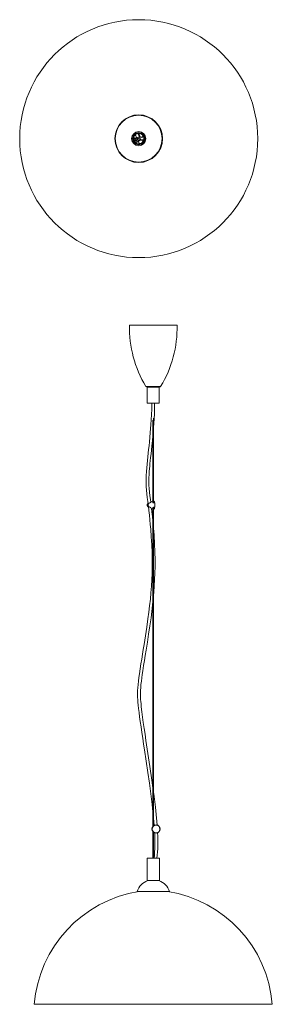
# Model space of a CAD drawing. Header units: millimetres. Extents: x -284 to 247, y -1900 to 170.
import ezdxf

# ---------------------------------------------------------------- set-up
doc = ezdxf.new("R2010")
doc.units = ezdxf.units.MM

msp = doc.modelspace()

# ---------------------------------------------------------------- linework, layer by layer
at = {"color": 7, "linetype": 'Continuous', "lineweight": 15}
for p, q in [((-44.5, -79.9), (-42.6, -79.3)), ((-41.1, -82.4), (-41, -82)), ((-36.3, -81.8), (-36.3, -81.8)), ((-34.2, -69.3), (-31.1, -78.9)), ((-31.6, -82.5), (-30.6, -82.3)), ((-31.1, -79), (-31.1, -79)), ((-30.7, -80.1), (-30.2, -81.7)), ((-41.7, -83.2), (-41.8, -83.5)), ((-40.4, -85.8), (-40.5, -85.8)), ((-37.7, -83.5), (-40.4, -85.8)), ((-40.4, -85.8), (-40.1, -86.1)), ((-40.1, -86.1), (-40.2, -86.2)), ((-40.1, -86.1), (-37.5, -83.8)), ((-38.9, -85), (-39.2, -84.8)), ((-38.9, -88.2), (-38.3, -88)), ((-36.9, -82.8), (-37.2, -83.1)), ((-37, -83.4), (-36.5, -83)), ((-36.6, -83.1), (-36.9, -82.8)), ((-34.3, -83.3), (-36, -83.3)), ((-23, -83.3), (-33.1, -83.3)), ((-53, -472.4), (47, -472.4)), ((-15.9, -602.4), (9.8, -602.4)), ((-15.7, -602.4), (-15.7, -636.4)), ((9.6, -636.4), (9.6, -602.4)), ((9.6, -636.4), (-15.7, -636.4)), ((-3.7, -672.2), (-3.7, -845.3)), ((-2.4, -845.4), (-2.4, -667.7)), ((-13.2, -853), (-13.2, -853.5)), ((-3.7, -855.2), (-3.7, -1525.5)), ((-2.4, -1524.3), (-2.4, -855.2)), ((-2.4, -1508.6), (-1.1, -1523.7)), ((-3.7, -1536.9), (-3.7, -1592.6)), ((-2.4, -1592.6), (-2.4, -1538.1)), ((-16, -1592.6), (-16, -1639.6)), ((-16, -1592.6), (10, -1592.6)), ((10, -1639.6), (10, -1592.6)), ((-16, -1639.6), (10, -1639.6)), ((31, -1662.6), (-37, -1662.6)), ((-253, -1899.6), (247, -1899.6))]:
    msp.add_line(p, q, dxfattribs=at)
at = {"color": 8, "linetype": 'Continuous', "lineweight": 15}
for p, q in [((-33, -74.9), (-34.8, -69.4)), ((-31.9, -82.7), (-22.9, -82.7)), ((-30.6, -82.3), (-30.9, -81.4)), ((-35.3, -86.6), (-34.7, -86.4)), ((-18.5, -601), (12.4, -601))]:
    msp.add_line(p, q, dxfattribs=at)
at = {"color": 7, "linetype": 'Continuous', "lineweight": 15, "flags": 128}
for points in [[(-40.8, -82), (-41.5, -83), (-41.7, -83.3)], [(-36.9, -82.7), (-37.4, -83.1), (-39.7, -85.1), (-40.5, -85.8)], [(-34.2, -72.5), (-34, -72.2), (-33.2, -69.4)], [(-32.9, -72.4), (-33, -72.5), (-33.1, -72.7)], [(-31.1, -83.3), (-31.9, -84), (-35.5, -86.5), (-39.1, -88.3), (-40.8, -88.6)], [(-40.5, -85.8), (-40.2, -86.2), (-40.2, -86.2)], [(-40.2, -86.2), (-37.5, -83.9), (-36.4, -83.1)], [(-38.4, -88), (-36.9, -87.4), (-35.1, -86.5)], [(-34.6, -86.9), (-36.4, -87.3), (-36.7, -87.3)], [(-35.1, -86.5), (-35, -86.4), (-34.8, -86.3)], [(-34.8, -86.3), (-34.3, -87.4), (-33.3, -88.9), (-32, -89.9), (-30.7, -90.3), (-29.6, -90.3), (-28.7, -90.1), (-28.1, -89.7), (-27.3, -89.1), (-26.6, -88.3), (-26, -87.3), (-25.4, -86.1), (-25, -84.9), (-24.6, -83.3)], [(-6.2, -636.4), (-6.4, -648.9), (-6.8, -660.4), (-7.4, -671.1), (-8, -680.9), (-8.6, -689.9), (-9.3, -698.2), (-10.2, -708.5), (-11.1, -717.8), (-12, -726), (-12.8, -733.3), (-13.7, -741.5), (-14.5, -749), (-15.4, -756.5), (-16.2, -764.3), (-16.9, -772.1), (-17.6, -780), (-18, -788), (-18.3, -796), (-18.3, -803.8), (-18, -811.5), (-17.4, -819.2), (-16.5, -826.9), (-15.6, -834.7), (-14.6, -842.6), (-13.9, -848.4)], [(-2.4, -687.3), (-1.8, -679), (-1.3, -669.3), (-0.8, -658.9), (-0.4, -647.7), (-0.2, -636.4)], [(-8.3, -844.3), (-9, -838.9), (-10, -831.1), (-10.9, -823.4), (-11.7, -815.9), (-12.2, -808.3), (-12.3, -800.6), (-12.2, -793.4), (-12, -786.4), (-11.5, -779.7), (-11, -773.3), (-10.6, -768.5), (-10, -763.2), (-9.4, -757.2), (-8.6, -750.2), (-7.8, -743), (-6.9, -734.9), (-5.9, -725.8), (-4.9, -715.6), (-3.8, -704.2), (-3.7, -703.3)], [(-13.9, -853.8), (-14.6, -853.1), (-15.7, -851.4), (-15.9, -850.5), (-15.9, -850.3), (-15.8, -849.4), (-15.2, -848.3), (-13.9, -846.7)], [(-12.2, -846.6), (-13.1, -847.4), (-13.8, -848.3), (-14.3, -849.2), (-14.5, -850), (-14.4, -850.9), (-14.1, -851.7), (-13.6, -852.5), (-12.8, -853.4), (-12.2, -854)], [(-12.2, -846.7), (-12.2, -846.7), (-12.2, -846.6), (-12.2, -846.6), (-12.2, -846.6)], [(-7.8, -842.9), (-7.8, -842.9), (-8.5, -843.2)], [(-7.8, -842.9), (-7.7, -842.8), (-7.6, -842.8)], [(-3.7, -843.8), (-3.8, -843.8), (-4, -844.1), (-4, -844.5), (-3.9, -845), (-3.6, -845.4), (-3.4, -845.6), (-3.2, -845.7), (-3.1, -845.7)], [(-3.1, -845.7), (-2.8, -845.7), (-2.6, -845.6), (-2.4, -845.4), (-2.2, -845), (-2, -844.5), (-2.1, -844), (-2.3, -843.8), (-2.4, -843.8)], [(-1, -842.9), (-0.8, -843.3), (-0.4, -844.2), (0, -845.5), (0.2, -847), (0.4, -848.6), (0.4, -850.3), (0.4, -852), (0.2, -853.6), (0, -855), (-0.4, -856.3), (-0.8, -857.3), (-1.3, -858), (-1.3, -858)], [(-13.3, -852.8), (-12.3, -861.5), (-11.2, -871.3), (-10.2, -881.1), (-9.3, -891), (-8.4, -900.9), (-7.2, -917.5), (-6.3, -934.2), (-5.7, -951), (-5.4, -967.8), (-5.5, -981), (-5.7, -994.2), (-6.2, -1007.5), (-6.9, -1020.9), (-7.9, -1034.5), (-9.2, -1048.1), (-10.7, -1061.9), (-12.3, -1075.6), (-14.2, -1089.4), (-16.7, -1107.3), (-19.5, -1125.2), (-22.4, -1143.4), (-24, -1153.7), (-25.7, -1164), (-27.4, -1174.2), (-29, -1184.4), (-30.6, -1194.7), (-32.1, -1205.1), (-33.2, -1212.7), (-34.1, -1220.2), (-34.9, -1227.6), (-35.6, -1234.2), (-35.9, -1240), (-36, -1245.2), (-36, -1249.8), (-35.9, -1254), (-35.6, -1259.4), (-35.2, -1264.7), (-34.6, -1270.9), (-33.9, -1278), (-32.9, -1286), (-31.7, -1295.1), (-30.3, -1305.3), (-28.7, -1316.6), (-27, -1328.3), (-25.2, -1340.4), (-23.3, -1352.6), (-21.5, -1365), (-17.9, -1388.8), (-14.4, -1412.3), (-11.1, -1435.1), (-8.2, -1457.2), (-5.4, -1479.6), (-3.7, -1495.3)], [(-13.2, -853.7), (-13.3, -853.8), (-13.4, -853.9), (-13.5, -854), (-13.6, -854), (-13.8, -854), (-13.9, -853.9), (-13.9, -853.8), (-13.9, -853.8)], [(-13.7, -854), (-13.6, -854), (-13.2, -854.2)], [(-13.2, -853.7), (-13.2, -853.5), (-13.2, -853.5)], [(-12.2, -853.8), (-12.2, -853.8), (-12.2, -853.9), (-12.2, -854), (-12.2, -854)], [(-3.7, -886.2), (-3.9, -884.5), (-4.8, -874.7), (-5.9, -864.9), (-6.7, -857.8)], [(-6.7, -858), (-4.4, -858.6), (-3.7, -858.7)], [(-2.4, -856.8), (-2.4, -856.8), (-2.2, -856.5), (-2.1, -856.2), (-2.1, -855.6), (-2.4, -855.2), (-2.6, -855), (-2.8, -854.9), (-3, -854.8), (-3.2, -854.9), (-3.4, -855), (-3.6, -855.2), (-3.9, -855.6), (-4, -856), (-4, -856.5), (-3.8, -856.7), (-3.7, -856.8)], [(-2.4, -1039.9), (-1.8, -1033.8), (-0.9, -1020.2), (-0.2, -1006.7), (0.3, -993.3), (0.6, -979.8), (0.6, -966.4), (0.3, -949), (-0.4, -931.6), (-1.4, -914.1), (-2.1, -904.2), (-2.4, -901.1)], [(-3.7, -1445.5), (-6, -1428.5), (-10.1, -1400), (-14.3, -1372.4), (-18.4, -1345), (-20.4, -1332.2), (-22.2, -1319.7), (-24, -1307.5), (-25.6, -1295.8), (-27, -1284.6), (-28.2, -1274.2), (-28.8, -1268.2), (-29.3, -1263.3), (-29.6, -1259.3), (-29.8, -1256), (-29.9, -1254), (-29.9, -1252.1), (-30, -1249.5), (-30, -1245.8), (-29.9, -1239.8), (-29.5, -1233.6), (-28.9, -1227.4), (-28.1, -1220.8), (-27.2, -1213.8), (-26.2, -1206.3), (-25.1, -1198.6), (-23.4, -1187.8), (-21.7, -1177), (-20, -1166.2), (-18.3, -1155.5), (-15.5, -1138.5), (-12.8, -1121.5), (-10.2, -1104.4), (-7.8, -1087.2), (-6.1, -1073.9), (-4.5, -1060.5), (-3.7, -1053.3)], [(4.9, -1523.1), (4.3, -1515.6), (2.9, -1500.6), (1.3, -1485.3), (-2.1, -1457.1), (-2.4, -1455.1)]]:
    msp.add_lwpolyline(points, dxfattribs=at)
at = {"color": 8, "linetype": 'Continuous', "lineweight": 15, "flags": 128}
for points in [[(-41.4, -88.5), (-41.2, -88.5), (-39.6, -88.3), (-39.2, -88.2), (-36.2, -86.9), (-35.6, -86.5), (-31.3, -83.3)], [(-14, -847.7), (-14.7, -848.5), (-15.2, -849.5), (-15.4, -850.3), (-15.3, -850.5), (-15.1, -851.3), (-14.1, -852.8), (-13.2, -853.7)], [(-7.6, -842.8), (-7.3, -842.7), (-7.1, -842.9), (-7.2, -843.2), (-7.6, -843.8), (-8.5, -844.8), (-9.8, -845.8), (-10.9, -846.4), (-11.8, -846.7), (-12.2, -846.7)], [(-7.5, -843.4), (-7.5, -843.3), (-7.6, -843.2), (-7.9, -843.3), (-8.4, -843.6)], [(-2.4, -858.8), (-1.9, -858.6), (-1.4, -858), (-0.9, -857.1), (-0.6, -855.9), (-0.3, -854.4), (0, -852.8), (0.1, -851.1), (0.1, -849.4), (0, -847.7), (-0.3, -846.1), (-0.6, -844.7), (-0.9, -843.5), (-1.4, -842.5), (-1.9, -841.9), (-2.4, -841.7)]]:
    msp.add_lwpolyline(points, dxfattribs=at)
at = {"color": 7, "linetype": 'Continuous', "lineweight": 15}
for centre, radius in [((-33.7, -80.4), 250), ((-33.7, -80.4), 50.1), ((-33.7, -80.4), 50), ((-33.7, -80.4), 49.2), ((-33.7, -80.4), 14.8), ((-33.7, -80.4), 12.9), ((-33.7, -80.4), 11.6), ((-33.7, -80.4), 11.1), ((-33.7, -80.4), 3), ((-33.7, -80.4), 0.65), ((2.8, -1531.2), 8.6), ((2.8, -1531.2), 8.1)]:
    msp.add_circle(centre, radius, dxfattribs=at)
at = {"color": 8, "linetype": 'Continuous', "lineweight": 15}
for centre, radius, start, end in [((-34.6, -104.3), 25.5, 108.9835, 113.6849), ((-41.3, -77.2), 3.37, 241.3493, 342.4999), ((-34.9, -87.7), 8.03, 135.7638, 170.1482), ((-27.9, -74.1), 3.72, 185.0943, 347.9814), ((-13.2, -860.6), 6.8, 32.3035, 81.5349)]:
    msp.add_arc(centre, radius, start, end, dxfattribs=at)
at = {"color": 7, "linetype": 'Continuous', "lineweight": 15}
for centre, radius, start, end in [((-35.4, -58.9), 23.9, 246.9392, 270.0221), ((-40.7, -75.1), 4.48, 217.2375, 270.4514), ((-33.8, -88.6), 9.57, 136.8521, 166.5875), ((-42, -79.9), 0.879, 136.3425, 196.5198), ((-41.1, -76.8), 2.93, 238.7252, 342.6632), ((-277.5, -193.1), 265.6, 24.8175, 27.0601), ((-273.8, -191.1), 267.4, 24.8362, 27.0194), ((-48.1, -82.4), 18.3, 23.4723, 37.925), ((-30.7, -81.8), 0.5, 281.7415, 17.889), ((-27.9, -74.5), 2.97, 219.6571, 12.2986), ((-37.6, -78.3), 13, 15.3271, 25.8813), ((-73, -41.5), 54.9, 310.0228, 310.7364), ((-1.7, -125.5), 54.9, 129.8961, 130.6097), ((-36, -82.8), 0.5, 177.2602, 270.2987), ((-34.7, -91.3), 4.24, 90.9829, 105.6013), ((-59.8, -48.1), 45.6, 303.1557, 308.7296), ((-34.9, -79.1), 5.86, 308.5749, 312.4218), ((182.2, -478.1), 235.3, 178.6139, 211.4838), ((-188.3, -478.1), 235.3, 328.5162, 1.3861), ((-15.9, -599.4), 3, 211.4838, 270), ((9.8, -599.4), 3, 270, 328.5162), ((-9.8, -850.3), 4.32, 124.449, 235.551), ((-13.2, -840.2), 6.42, 278.4525, 319.8131), ((-10.3, -841.9), 3.18, 309.7686, 333.1954), ((-1.9, -856.7), 15, 96.9116, 112.4447), ((-2.4, -843.1), 1.44, 25.7772, 88.2067), ((-13, -860), 6.06, 41.6037, 82.4793), ((-2.4, -857.6), 1.24, 267.2809, 327.9896), ((-296.5, -1557.9), 297, 353.3016, 3.6169), ((-291.7, -1558.3), 298.2, 353.3928, 3.6579), ((-3, -1673.2), 35.6, 109.2912, 162.6537), ((-3, -1673.2), 35.6, 17.3463, 70.7088), ((7.7, -1920.9), 261.6, 99.026, 175.3116), ((-13.8, -1920.9), 261.6, 4.6884, 80.974)]:
    msp.add_arc(centre, radius, start, end, dxfattribs=at)

doc.saveas('drawing.dxf')
